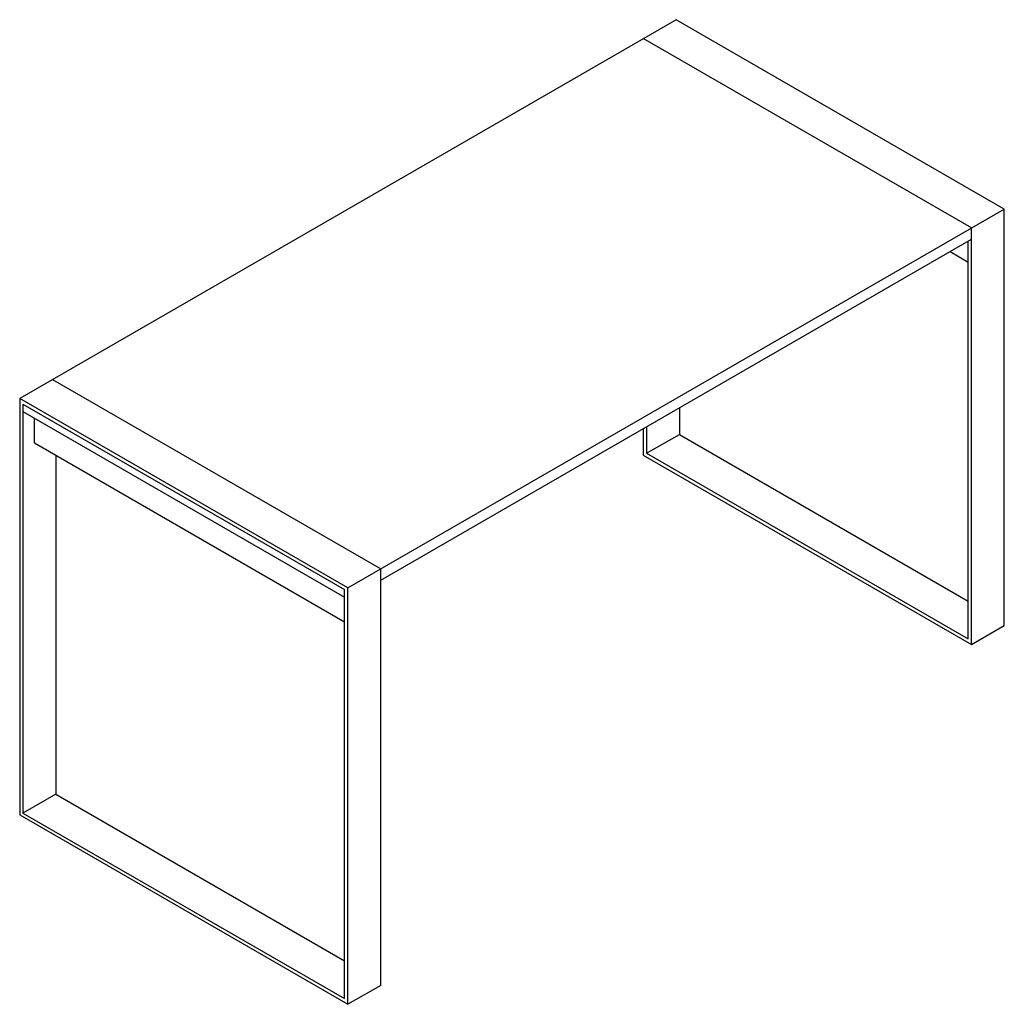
# Paper-space layout '_Isometric' of a CAD drawing. Header units: millimetres. Extents: x -1768 to 354, y -1470 to 653.
import ezdxf

# ---------------------------------------------------------------- set-up
doc = ezdxf.new("R2010")
doc.units = ezdxf.units.MM

psp = doc.layouts.new('_Isometric')

# ---------------------------------------------------------------- linework, layer by layer
at = {"color": 7, "linetype": 'Continuous', "lineweight": 25}
for p, q in [((-353.6, 653.2), (-1767.8, -163.2)), ((353.6, 245), (-353.6, 653.2)), ((282.8, 204.2), (-424.3, 612.4)), ((-1060.7, -571.4), (353.6, 245)), ((353.6, -653.2), (353.6, 245)), ((282.8, -694), (282.8, 204.2)), ((-989.9, -555.1), (282.8, 179.7)), ((275.8, -681.8), (275.8, 175.6)), ((236.9, 153.1), (275.8, 130.7)), ((-1697.1, -122.4), (-989.9, -530.6)), ((-1767.8, -163.2), (-1767.8, -1061.4)), ((-1060.7, -571.4), (-1767.8, -163.2)), ((-1760.7, -175.5), (-1067.7, -575.5)), ((-1760.7, -175.5), (-1760.7, -1057.3)), ((-346.5, -183.6), (-346.5, -240.9)), ((-1760.7, -191.8), (-1067.7, -591.8)), ((-1735.9, -259.2), (-1735.9, -206.1)), ((-424.3, -228.5), (-424.3, -285.8)), ((-417.2, -224.4), (-417.2, -281.7)), ((-417.2, -281.7), (-346.5, -240.9)), ((-346.5, -240.9), (275.8, -600.1)), ((-1735.9, -259.2), (-1067.7, -644.9)), ((-1690, -285.7), (-1690, -1016.5)), ((-424.3, -285.8), (282.8, -694)), ((-417.2, -281.7), (275.8, -681.8)), ((-989.9, -1428.8), (-989.9, -530.6)), ((-1060.7, -1469.6), (-1060.7, -571.4)), ((-1067.7, -1457.4), (-1067.7, -575.5)), ((282.8, -694), (353.6, -653.2)), ((-1690, -1016.5), (-1760.7, -1057.3)), ((-1690, -1016.5), (-1067.7, -1375.7)), ((-1760.7, -1057.3), (-1067.7, -1457.4)), ((-1767.8, -1061.4), (-1060.7, -1469.6)), ((-989.9, -1428.8), (-1060.7, -1469.6))]:
    psp.add_line(p, q, dxfattribs=at)

doc.saveas('drawing.dxf')
